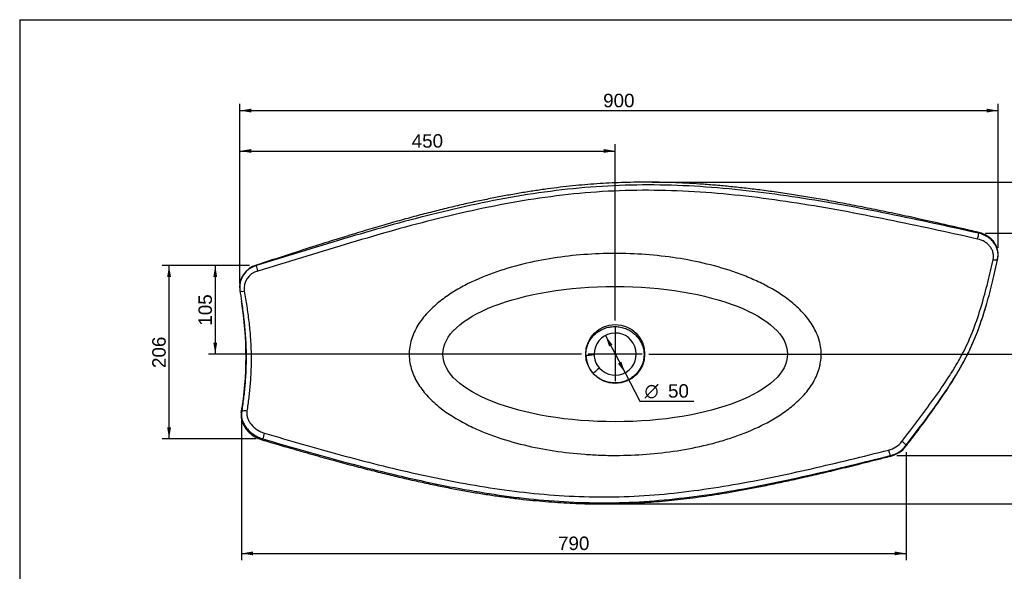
# Model space of a CAD drawing. Header units: millimetres. Extents: x 11 to 285, y 7 to 203.
# Tile 2 of 3: x 11 to 157, y 121 to 203. Entities that reach past the tile are written whole.
import ezdxf
from ezdxf.enums import TextEntityAlignment as Align
from ezdxf.lldxf.tags import DXFTag

# ---------------------------------------------------------------- set-up
doc = ezdxf.new("R2010")
doc.units = ezdxf.units.MM
for name, color, linetype in [('1', 7, 'Continuous'), ('Default', 7, 'Continuous'), ('KONG_90', 7, 'Continuous')]:
    doc.layers.add(name, color=color, linetype=linetype)
doc.styles.add('SEACAD_Arial', font='ARIAL.TTF')
doc.styles.add('SEACAD_Solid_Edge_ANSI1_Symbols', font='semeca1.ttf')
tags = doc.linetypes.add('CENTER2', pattern=[28.575, 19.05, -3.175, 3.175, -3.175]).pattern_tags.tags
tags[10:11] = [DXFTag(74, 4), DXFTag(75, 0), DXFTag(340, '0'), DXFTag(46, 0.0), DXFTag(50, 0.0), DXFTag(44, 0.0), DXFTag(45, 0.0)]
tags[8:9] = [DXFTag(74, 4), DXFTag(75, 0), DXFTag(340, '0'), DXFTag(46, 0.0), DXFTag(50, 0.0), DXFTag(44, 0.0), DXFTag(45, 0.0)]
tags[6:7] = [DXFTag(74, 4), DXFTag(75, 0), DXFTag(340, '0'), DXFTag(46, 0.0), DXFTag(50, 0.0), DXFTag(44, 0.0), DXFTag(45, 0.0)]
tags[4:5] = [DXFTag(74, 4), DXFTag(75, 0), DXFTag(340, '0'), DXFTag(46, 0.0), DXFTag(50, 0.0), DXFTag(44, 0.0), DXFTag(45, 0.0)]
tags = doc.linetypes.add('HIDDEN2', pattern=[4.7625, 3.175, -1.5875]).pattern_tags.tags
tags[6:7] = [DXFTag(74, 4), DXFTag(75, 0), DXFTag(340, '0'), DXFTag(46, 0.0), DXFTag(50, 0.0), DXFTag(44, 0.0), DXFTag(45, 0.0)]
tags[4:5] = [DXFTag(74, 4), DXFTag(75, 0), DXFTag(340, '0'), DXFTag(46, 0.0), DXFTag(50, 0.0), DXFTag(44, 0.0), DXFTag(45, 0.0)]
doc.dimstyles.new('ISO_PALLINATURA', dxfattribs={"dimtxt": 2, "dimasz": 1.7, "dimexe": 1, "dimexo": 1, "dimgap": 1, "dimtad": 1, "dimdec": 0, "dimlfac": 8, "dimtxsty": 'SEACAD_Arial', "dimblk1": '_SE_FILLED', "dimblk2": '_SE_FILLED', "dimsah": 1, "dimcen": 1, "dimadec": 0, "dimazin": 0, "dimtfac": 1, "dimtdec": 0, "dimtmove": 0, "dimatfit": 3, "dimfxl": 1, "dimtolj": 1, "dimarcsym": 0})

# ---------------------------------------------------------------- blocks, each defined once
blk = doc.blocks.new('SEANNOT_GROUP')
at = {"layer": 'Default', "color": 7, "linetype": 'CENTER2'}
for p, q in [((99.38, 157.17), (99.38, 149.17)), ((103.38, 153.17), (95.38, 153.17))]:
    blk.add_line(p, q, dxfattribs=at)
blk = doc.blocks.new('SE')
at = {"layer": 'KONG_90', "color": 7, "linetype": 'HIDDEN2'}
blk.add_circle((99.38, 153.17), 4.38, dxfattribs=at)
at = {"layer": 'KONG_90', "color": 7, "linetype": 'Continuous'}
for centre, radius, start, end in [((46.94, 163.13), 3.38, 105.3581, 187.1789), ((46.89, 163.09), 3.34, 105.072, 187.7152), ((46.86, 162.91), 2.65, 103.2384, 189.0725), ((-5.62, 152.81), 50.12, 350.4284, 9.418), ((99.38, 153.17), 3.13, 221.5883, 180.7693), ((99.15, 153.09), 4.13, 181.0332, 222.6413), ((99.38, 153.17), 3.13, 180.7693, 221.5883), ((139.19, 142.34), 3.53, 283.7735, 322.384), ((139.23, 142.25), 4.3, 284.0614, 322.2365), ((139.34, 142.04), 4.15, 283.8578, 322.5961)]:
    blk.add_arc(centre, radius, start, end, dxfattribs=at)
at = {"layer": 'KONG_90', "color": 7, "linetype": 'HIDDEN2'}
blk.add_arc((46.94, 163.13), 3.38, 187.1789, 187.7191, dxfattribs=at)
at = {"layer": 'KONG_90', "color": 7, "linetype": 'Continuous'}
for centre, major_axis, ratio, start_param, end_param in [((153.29, 170.62), (0.141, 0.609), 0.080999, 4.102915, 5.672485), ((153.29, 170.62), (-0.141, -0.609), 0.080999, 2.530892, 3.133487), ((155.62, 167.5), (-0.611, 0.131), 0.518009, 1.57919, 3.150922), ((46.23, 165.81), (0.192, -0.595), 0.142396, 3.141255, 3.656588), ((46.23, 165.81), (0.192, -0.595), 0.142396, 3.656588, 5.226135), ((44.2, 162.74), (0.617, 0.098), 0.393037, 3.144774, 4.72248), ((95.01, 153.11), (1.25, 0.02), 0.07437, 4.718491, 6.283185), ((96.11, 150.26), (-0.935, -0.83), 0.016722, 3.141593, 4.698933), ((44.42, 144.37), (0.618, -0.096), 0.611941, 2.89348, 3.142344), ((44.42, 144.37), (0.618, -0.096), 0.611941, 1.322462, 2.89348), ((47.05, 141.04), (0.178, 0.599), 0.201236, 3.14285, 3.888457), ((47.05, 141.04), (0.178, 0.599), 0.201236, 3.888457, 5.447561), ((142.14, 139.9), (0.498, -0.378), 0.254668, 0.484204, 2.060992), ((142.14, 139.9), (-0.498, 0.378), 0.254668, 3.141604, 3.625797), ((140.18, 138.61), (0.153, -0.606), 0.126504, 4.166337, 5.744898), ((140.18, 138.61), (-0.153, 0.606), 0.126504, 2.603305, 3.14005)]:
    blk.add_ellipse(centre, major_axis=major_axis, ratio=ratio, start_param=start_param, end_param=end_param, dxfattribs=at)
at = {"layer": 'KONG_90', "color": 7, "linetype": 'HIDDEN2'}
blk.add_ellipse((99.38, 153.17), major_axis=(-25.62, 0), ratio=0.39212, dxfattribs=at)
at = {"layer": 'KONG_90', "color": 7, "linetype": 'Continuous'}
for points, knots in [([(153.43, 171.24), (152.51, 171.46), (150.43, 171.94), (146.86, 172.74), (143.12, 173.57), (139.68, 174.3), (136.51, 174.94), (133.59, 175.51), (130.87, 176.01), (128.34, 176.45), (125.85, 176.85), (123.38, 177.22), (120.93, 177.55), (118.58, 177.83), (116.32, 178.07), (114.12, 178.27), (112, 178.43), (109.93, 178.56), (107.91, 178.64), (105.94, 178.7), (104.02, 178.71), (102.13, 178.7), (100.29, 178.65), (98.47, 178.58), (96.67, 178.47), (94.86, 178.33), (93.04, 178.15), (91.18, 177.95), (89.28, 177.7), (87.35, 177.43), (85.38, 177.11), (83.37, 176.76), (81.31, 176.37), (79.2, 175.94), (77.03, 175.47), (74.79, 174.94), (72.47, 174.37), (70.07, 173.75), (67.56, 173.07), (64.92, 172.32), (62.11, 171.49), (59.06, 170.56), (55.65, 169.5), (51.69, 168.23), (48.33, 167.14), (46.46, 166.54), (46.04, 166.4)], [0, 0, 0, 0, 0.023556, 0.062629, 0.097426, 0.129047, 0.158345, 0.185863, 0.210471, 0.233746, 0.255912, 0.279401, 0.301812, 0.32328, 0.343943, 0.363905, 0.383251, 0.40205, 0.42036, 0.43823, 0.455704, 0.472818, 0.489608, 0.506101, 0.522382, 0.538809, 0.555526, 0.572559, 0.589937, 0.607692, 0.625862, 0.644487, 0.663614, 0.683297, 0.7036, 0.724599, 0.746389, 0.769086, 0.792841, 0.817857, 0.844476, 0.87351, 0.905636, 0.942612, 0.98885, 1, 1, 1, 1]), ([(153.43, 171.11), (148.97, 172.11), (144.51, 173.09), (135.55, 174.9), (131.05, 175.73), (122, 177.12), (117.45, 177.67), (110.59, 178.15), (108.3, 178.25), (103.72, 178.32), (101.43, 178.29), (94.56, 177.97), (90.01, 177.46), (81.01, 175.98), (76.55, 175.01), (67.73, 172.82), (63.36, 171.58), (54.67, 169), (50.34, 167.66), (46.02, 166.31)], [0, 0, 0, 0, 0.125, 0.125, 0.25, 0.25, 0.375, 0.375, 0.4375, 0.4375, 0.5, 0.5, 0.625, 0.625, 0.75, 0.75, 0.875, 0.875, 1, 1, 1, 1]), ([(153.25, 170.26), (148.8, 171.25), (144.36, 172.22), (135.43, 174.04), (130.95, 174.88), (121.94, 176.28), (117.41, 176.84), (108.31, 177.5), (103.74, 177.6), (94.63, 177.19), (90.1, 176.67), (81.13, 175.18), (76.7, 174.22), (67.92, 172), (63.57, 170.75), (57.07, 168.8), (54.9, 168.14), (50.58, 166.81), (48.42, 166.15), (46.25, 165.49)], [0, 0, 0, 0, 0.125, 0.125, 0.25, 0.25, 0.375, 0.375, 0.5, 0.5, 0.625, 0.625, 0.75, 0.75, 0.875, 0.875, 0.9375, 0.9375, 1, 1, 1, 1]), ([(155.56, 167.19), (155.6, 167.35), (155.62, 167.52), (155.62, 167.85), (155.6, 168.02), (155.53, 168.35), (155.47, 168.51), (155.32, 168.82), (155.23, 168.97), (155.02, 169.26), (154.9, 169.39), (154.63, 169.63), (154.47, 169.74), (153.99, 170.04), (153.63, 170.18), (153.25, 170.26)], [0, 0, 0, 0, 0.125, 0.125, 0.25, 0.25, 0.375, 0.375, 0.5, 0.5, 0.625, 0.625, 0.75, 0.75, 1, 1, 1, 1]), ([(156.24, 167.42), (156.25, 167.48), (156.28, 167.62), (156.3, 167.89), (156.3, 168.21), (156.25, 168.53), (156.18, 168.84), (156.07, 169.14), (155.93, 169.44), (155.75, 169.72), (155.55, 169.98), (155.32, 170.23), (155.06, 170.46), (154.78, 170.66), (154.48, 170.84), (154.16, 171), (153.83, 171.12), (153.57, 171.2), (153.44, 171.23), (153.43, 171.23)], [0, 0, 0, 0, 0.030629, 0.09359, 0.157125, 0.220797, 0.28373, 0.346919, 0.410854, 0.474612, 0.537939, 0.602179, 0.666835, 0.730876, 0.795367, 0.860639, 0.925928, 0.991012, 1, 1, 1, 1]), ([(156.24, 167.42), (156.28, 167.6), (156.3, 167.79), (156.29, 168.17), (156.27, 168.38), (156.18, 168.77), (156.11, 168.97), (155.93, 169.34), (155.82, 169.53), (155.56, 169.87), (155.42, 170.03), (155.09, 170.33), (154.91, 170.46), (154.33, 170.82), (153.89, 171), (153.43, 171.11)], [0.0094043, 0.0094043, 0.0094043, 0.0094043, 0.125, 0.125, 0.25, 0.25, 0.375, 0.375, 0.5, 0.5, 0.625, 0.625, 0.75, 0.75, 1, 1, 1, 1]), ([(141.99, 140.19), (142.78, 141.22), (143.57, 142.26), (145.15, 144.34), (145.93, 145.39), (147.48, 147.54), (148.24, 148.64), (149.34, 150.33), (149.7, 150.91), (150.38, 152.07), (150.71, 152.65), (151.63, 154.41), (152.16, 155.6), (153.09, 158), (153.48, 159.19), (154.18, 161.51), (154.48, 162.66), (155.05, 164.94), (155.31, 166.06), (155.56, 167.19)], [0, 0, 0, 0, 0.125, 0.125, 0.25, 0.25, 0.375, 0.375, 0.4375, 0.4375, 0.5, 0.5, 0.625, 0.625, 0.75, 0.75, 0.875, 0.875, 1, 1, 1, 1]), ([(154.62, 160.68), (154.92, 161.76), (155.2, 162.83), (155.73, 165.06), (155.99, 166.22), (156.24, 167.38)], [0.7616158, 0.7616158, 0.7616158, 0.7616158, 0.875, 0.875, 1, 1, 1, 1]), ([(44.24, 162.5), (44.37, 161.77), (44.49, 161.04), (44.72, 159.55), (44.82, 158.79), (44.96, 157.63), (45, 157.25), (45.08, 156.46), (45.11, 156.06), (45.2, 154.86), (45.24, 154.07), (45.26, 152.87), (45.26, 152.47), (45.26, 151.69), (45.25, 151.3), (45.21, 150.17), (45.16, 149.43), (45.05, 148.01), (44.98, 147.32), (44.82, 145.99), (44.73, 145.35), (44.63, 144.72)], [0, 0, 0, 0, 0.125, 0.125, 0.25, 0.25, 0.3125, 0.3125, 0.375, 0.375, 0.5, 0.5, 0.5625, 0.5625, 0.625, 0.625, 0.75, 0.75, 0.875, 0.875, 1, 1, 1, 1]), ([(43.83, 161), (43.86, 160.79), (43.89, 160.58), (44.02, 159.6), (44.12, 158.82), (44.29, 157.25), (44.36, 156.46), (44.44, 155.25), (44.46, 154.84), (44.49, 154.02), (44.51, 153.61), (44.52, 152.39), (44.51, 151.61), (44.46, 150.45), (44.44, 150.07), (44.39, 149.32), (44.36, 148.96), (44.27, 147.88), (44.2, 147.19), (44.03, 145.85), (43.94, 145.2), (43.84, 144.56)], [0.0906387, 0.0906387, 0.0906387, 0.0906387, 0.125, 0.125, 0.25, 0.25, 0.375, 0.375, 0.4375, 0.4375, 0.5, 0.5, 0.625, 0.625, 0.6875, 0.6875, 0.75, 0.75, 0.875, 0.875, 1, 1, 1, 1]), ([(142.63, 139.62), (144.23, 141.74), (145.86, 143.86), (148.2, 147.18), (148.96, 148.31), (150.06, 150.06), (150.41, 150.65), (151.09, 151.84), (151.41, 152.44), (152.02, 153.64), (152.3, 154.25), (152.83, 155.47), (153.08, 156.1), (153.78, 157.94), (154.17, 159.15), (154.55, 160.46), (154.58, 160.57), (154.62, 160.68)], [0, 0, 0, 0, 0.25, 0.25, 0.375, 0.375, 0.4375, 0.4375, 0.5, 0.5, 0.5625, 0.5625, 0.625, 0.625, 0.75, 0.75, 0.7616158, 0.7616158, 0.7616158, 0.7616158]), ([(142.64, 139.52), (142.64, 139.52), (142.98, 139.97), (143.67, 140.87), (144.6, 142.1), (145.43, 143.23), (146.19, 144.26), (146.89, 145.24), (147.54, 146.16), (148.14, 147.03), (148.7, 147.87), (149.24, 148.7), (149.76, 149.54), (150.26, 150.37), (150.71, 151.14), (151.11, 151.86), (151.47, 152.55), (151.82, 153.25), (152.17, 153.97), (152.51, 154.72), (152.83, 155.48), (153.15, 156.27), (153.45, 157.07), (153.74, 157.88), (154.02, 158.72), (154.3, 159.58), (154.51, 160.28), (154.61, 160.65), (154.64, 160.75)], [0, 0, 0, 0, 0.000655, 0.072325, 0.134701, 0.190833, 0.242465, 0.29073, 0.335707, 0.377874, 0.417866, 0.455946, 0.496288, 0.534651, 0.571236, 0.602754, 0.632709, 0.664335, 0.696684, 0.72981, 0.763743, 0.798502, 0.834092, 0.870507, 0.907678, 0.946226, 0.987885, 1, 1, 1, 1]), ([(95.02, 153.02), (95.01, 153.26), (95.03, 153.51), (95.11, 154), (95.18, 154.24), (95.35, 154.7), (95.45, 154.93), (95.7, 155.35), (95.84, 155.55), (96.16, 155.92), (96.34, 156.1), (96.72, 156.41), (96.92, 156.55), (97.35, 156.8), (97.57, 156.9), (98.03, 157.07), (98.27, 157.14), (98.76, 157.23), (99.01, 157.25), (99.5, 157.26), (99.75, 157.25), (100.24, 157.17), (100.48, 157.12), (100.95, 156.96), (101.18, 156.87), (101.62, 156.64), (101.83, 156.5), (102.22, 156.2), (102.4, 156.03), (102.74, 155.67), (102.89, 155.47), (103.15, 155.05), (103.27, 154.84), (103.45, 154.38), (103.53, 154.14), (103.63, 153.66), (103.66, 153.41), (103.67, 152.92), (103.65, 152.67), (103.57, 152.18), (103.51, 151.94), (103.26, 151.24), (103.01, 150.8), (102.53, 150.23), (102.36, 150.06), (101.98, 149.74), (101.77, 149.59), (101.34, 149.34), (101.12, 149.24), (100.66, 149.07), (100.41, 149), (99.68, 148.86), (99.17, 148.85), (98.2, 149), (97.72, 149.16), (96.84, 149.62), (96.44, 149.93), (96.11, 150.29)], [0, 0, 0, 0, 0.03125, 0.03125, 0.0625, 0.0625, 0.09375, 0.09375, 0.125, 0.125, 0.15625, 0.15625, 0.1875, 0.1875, 0.21875, 0.21875, 0.25, 0.25, 0.28125, 0.28125, 0.3125, 0.3125, 0.34375, 0.34375, 0.375, 0.375, 0.40625, 0.40625, 0.4375, 0.4375, 0.46875, 0.46875, 0.5, 0.5, 0.53125, 0.53125, 0.5625, 0.5625, 0.59375, 0.59375, 0.625, 0.625, 0.6875, 0.6875, 0.71875, 0.71875, 0.75, 0.75, 0.78125, 0.78125, 0.8125, 0.8125, 0.875, 0.875, 0.9375, 0.9375, 1, 1, 1, 1]), ([(43.81, 144.47), (43.8, 144.41), (43.78, 144.27), (43.77, 144.01), (43.79, 143.71), (43.85, 143.4), (43.94, 143.09), (44.06, 142.79), (44.21, 142.49), (44.39, 142.2), (44.6, 141.92), (44.84, 141.66), (45.1, 141.41), (45.38, 141.19), (45.68, 140.98), (45.99, 140.8), (46.32, 140.64), (46.62, 140.52), (46.8, 140.47), (46.88, 140.45)], [0, 0, 0, 0, 0.031589, 0.091139, 0.151669, 0.212761, 0.273442, 0.334968, 0.397321, 0.45943, 0.5213, 0.584122, 0.64688, 0.70901, 0.771638, 0.834626, 0.897388, 0.959886, 1, 1, 1, 1]), ([(43.84, 144.56), (43.81, 144.37), (43.8, 144.17), (43.84, 143.77), (43.88, 143.56), (44.01, 143.15), (44.1, 142.95), (44.31, 142.56), (44.44, 142.36), (44.74, 142), (44.9, 141.82), (45.26, 141.49), (45.46, 141.34), (45.87, 141.07), (46.09, 140.95), (46.54, 140.74), (46.77, 140.65), (47, 140.58)], [0, 0, 0, 0, 0.125, 0.125, 0.25, 0.25, 0.375, 0.375, 0.5, 0.5, 0.625, 0.625, 0.75, 0.75, 0.875, 0.875, 1, 1, 1, 1]), ([(44.63, 144.72), (44.61, 144.56), (44.6, 144.39), (44.63, 144.06), (44.67, 143.88), (44.77, 143.54), (44.85, 143.38), (45.03, 143.05), (45.13, 142.89), (45.5, 142.43), (45.81, 142.16), (46.32, 141.82), (46.5, 141.72), (46.88, 141.55), (47.07, 141.47), (47.26, 141.42)], [0, 0, 0, 0, 0.125, 0.125, 0.25, 0.25, 0.375, 0.375, 0.5, 0.5, 0.75, 0.75, 0.875, 0.875, 1, 1, 1, 1]), ([(47, 140.58), (50.76, 139.47), (54.52, 138.39), (62.09, 136.34), (65.9, 135.38), (73.59, 133.67), (77.47, 132.92), (85.31, 131.76), (89.26, 131.35), (95.24, 131.09), (97.23, 131.06), (101.21, 131.13), (103.21, 131.23), (109.17, 131.7), (113.12, 132.23), (120.96, 133.59), (124.85, 134.41), (132.58, 136.18), (136.43, 137.13), (140.27, 138.08)], [0, 0, 0, 0, 0.125, 0.125, 0.25, 0.25, 0.375, 0.375, 0.5, 0.5, 0.5625, 0.5625, 0.625, 0.625, 0.75, 0.75, 0.875, 0.875, 1, 1, 1, 1]), ([(47.26, 141.42), (50.99, 140.32), (54.73, 139.24), (62.26, 137.2), (66.05, 136.24), (73.7, 134.54), (77.57, 133.79), (83.41, 132.92), (85.37, 132.68), (89.31, 132.28), (91.29, 132.14), (95.24, 131.96), (97.23, 131.93), (101.19, 132), (103.18, 132.1), (109.11, 132.57), (113.04, 133.1), (120.83, 134.45), (124.7, 135.27), (132.39, 137.02), (136.22, 137.97), (140.04, 138.91)], [0, 0, 0, 0, 0.125, 0.125, 0.25, 0.25, 0.375, 0.375, 0.4375, 0.4375, 0.5, 0.5, 0.5625, 0.5625, 0.625, 0.625, 0.75, 0.75, 0.875, 0.875, 1, 1, 1, 1]), ([(46.88, 140.44), (47.08, 140.38), (48.42, 139.98), (51.01, 139.22), (54.32, 138.27), (57.36, 137.42), (60.19, 136.66), (62.85, 135.97), (65.37, 135.34), (67.76, 134.77), (70.12, 134.24), (72.45, 133.74), (74.77, 133.27), (76.99, 132.86), (79.14, 132.49), (81.22, 132.17), (83.24, 131.89), (85.21, 131.64), (87.13, 131.44), (89.01, 131.27), (90.85, 131.13), (92.65, 131.03), (94.42, 130.95), (96.14, 130.92), (97.84, 130.91), (99.51, 130.93), (101.21, 130.99), (102.93, 131.07), (104.66, 131.18), (106.42, 131.33), (108.19, 131.5), (109.99, 131.71), (111.84, 131.95), (113.75, 132.22), (115.73, 132.54), (117.79, 132.89), (119.93, 133.29), (122.16, 133.73), (124.52, 134.23), (127.02, 134.78), (129.7, 135.39), (132.6, 136.08), (135.78, 136.86), (138.47, 137.54), (139.93, 137.91), (140.33, 138.01)], [0, 0, 0, 0, 0.006331, 0.047098, 0.083506, 0.116723, 0.147586, 0.176628, 0.204134, 0.229992, 0.254584, 0.280653, 0.30549, 0.329255, 0.352106, 0.374165, 0.395527, 0.416273, 0.436467, 0.456167, 0.475421, 0.494273, 0.512761, 0.530915, 0.548213, 0.565693, 0.583378, 0.601278, 0.6194, 0.637755, 0.65635, 0.675191, 0.694375, 0.714641, 0.735591, 0.757339, 0.780012, 0.803779, 0.828866, 0.855605, 0.884325, 0.915286, 0.949345, 0.988052, 1, 1, 1, 1])]:
    blk.add_open_spline(points, degree=3, knots=knots, dxfattribs=at)
at = {"layer": 'KONG_90', "color": 7, "linetype": 'HIDDEN2'}
for points, knots in [([(130.01, 153.16), (130.01, 152.37), (129.89, 151.61), (129.55, 150.5), (129.4, 150.13), (129.08, 149.43), (128.89, 149.09), (128.28, 148.11), (127.8, 147.49), (126.75, 146.36), (126.18, 145.84), (124.98, 144.87), (124.35, 144.42), (123.05, 143.58), (122.38, 143.2), (120.34, 142.14), (118.93, 141.54), (116.76, 140.76), (116.02, 140.52), (114.55, 140.08), (113.81, 139.88), (111.58, 139.34), (110.08, 139.04), (105.56, 138.35), (102.52, 138.12), (98.68, 138.12), (97.91, 138.13), (96.37, 138.19), (95.61, 138.23), (93.32, 138.4), (91.8, 138.57), (88.8, 139.02), (87.31, 139.31), (84.35, 140.03), (82.88, 140.45), (80.7, 141.22), (79.98, 141.5), (78.56, 142.11), (77.86, 142.44), (75.82, 143.49), (74.51, 144.29), (72.69, 145.74), (72.11, 146.27), (71.31, 147.11), (71.06, 147.41), (70.57, 148.02), (70.35, 148.34), (69.72, 149.32), (69.38, 150.01), (69.02, 151.12), (68.92, 151.51), (68.8, 152.27), (68.76, 152.66), (68.75, 153.43), (68.78, 153.83), (68.9, 154.6), (68.98, 154.98), (69.21, 155.72), (69.35, 156.08), (69.68, 156.79), (69.86, 157.13), (70.26, 157.78), (70.48, 158.1), (70.95, 158.71), (71.21, 159.01), (71.99, 159.86), (72.56, 160.38), (73.75, 161.35), (74.37, 161.79), (75.67, 162.63), (76.34, 163.02), (78.39, 164.08), (79.8, 164.68), (82.68, 165.72), (84.16, 166.16), (87.16, 166.9), (88.67, 167.19), (93.2, 167.89), (96.25, 168.12), (100.84, 168.12), (102.37, 168.07), (105.45, 167.84), (106.98, 167.67), (110.02, 167.21), (111.52, 166.91), (114.5, 166.19), (115.98, 165.76), (118.16, 164.98), (118.88, 164.69), (120.3, 164.08), (121, 163.76), (122.36, 163.05), (123.03, 162.66), (124.34, 161.83), (124.96, 161.39), (126.15, 160.43), (126.71, 159.92), (127.49, 159.08), (127.74, 158.79), (128.22, 158.18), (128.44, 157.86), (129.06, 156.88), (129.4, 156.19), (129.87, 154.7), (130, 153.94), (130.01, 153.16)], [0, 0, 0, 0, 0.015625, 0.015625, 0.023438, 0.023438, 0.03125, 0.03125, 0.046875, 0.046875, 0.0625, 0.0625, 0.078125, 0.078125, 0.09375, 0.09375, 0.125, 0.125, 0.140625, 0.140625, 0.15625, 0.15625, 0.1875, 0.1875, 0.25, 0.25, 0.265625, 0.265625, 0.28125, 0.28125, 0.3125, 0.3125, 0.34375, 0.34375, 0.375, 0.375, 0.390625, 0.390625, 0.40625, 0.40625, 0.4375, 0.4375, 0.453125, 0.453125, 0.460937, 0.460937, 0.46875, 0.46875, 0.484375, 0.484375, 0.492187, 0.492187, 0.5, 0.5, 0.507812, 0.507812, 0.515625, 0.515625, 0.523437, 0.523437, 0.53125, 0.53125, 0.539062, 0.539062, 0.546875, 0.546875, 0.5625, 0.5625, 0.578125, 0.578125, 0.59375, 0.59375, 0.625, 0.625, 0.65625, 0.65625, 0.6875, 0.6875, 0.75, 0.75, 0.78125, 0.78125, 0.8125, 0.8125, 0.84375, 0.84375, 0.875, 0.875, 0.890625, 0.890625, 0.90625, 0.90625, 0.921875, 0.921875, 0.9375, 0.9375, 0.953125, 0.953125, 0.960938, 0.960938, 0.96875, 0.96875, 0.984375, 0.984375, 1, 1, 1, 1]), ([(129.68, 155.31), (129.67, 155.35), (129.65, 155.39), (129.61, 155.52), (129.58, 155.61), (129.55, 155.7)], [0.014846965, 0.014846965, 0.014846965, 0.014846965, 0.015625, 0.015625, 0.01757263, 0.01757263, 0.01757263, 0.01757263])]:
    blk.add_open_spline(points, degree=3, knots=knots, dxfattribs=at)
at = {"layer": 'KONG_90', "color": 7, "linetype": 'Continuous'}
for points in [[(156.24, 167.38), (156.24, 167.39), (156.24, 167.4), (156.24, 167.42)], [(43.58, 162.64), (43.67, 162.1), (43.75, 161.55), (43.83, 161)]]:
    blk.add_open_spline(points, degree=3, dxfattribs=at)
at = {"layer": 'KONG_90', "color": 7, "linetype": 'HIDDEN2'}
for points in [[(130.01, 153.12), (130.01, 153.16), (130.01, 153.21), (130.01, 153.25)], [(129.83, 151.49), (129.83, 151.51), (129.83, 151.53), (129.84, 151.55)]]:
    blk.add_open_spline(points, degree=3, dxfattribs=at)
blk = doc.blocks.new('DMBLK136')
at = {"layer": 'Default', "linetype": 'Continuous'}
for points in [[(45.28, 189.63), (43.58, 189.34), (45.28, 189.06)], [(154.6, 189.63), (154.6, 189.06), (156.3, 189.34)]]:
    blk.add_hatch(color=7, dxfattribs=at).paths.add_polyline_path(points)
at = {"layer": 'Default', "color": 7, "linetype": 'Continuous'}
for p, q in [((43.58, 163.64), (43.58, 190.34)), ((156.3, 168.94), (156.3, 190.34)), ((43.58, 189.34), (156.3, 189.34))]:
    blk.add_line(p, q, dxfattribs=at)
at = {"layer": 'Default', "color": 7, "linetype": 'Continuous', "style": 'SEACAD_Arial'}
blk.add_text('900', height=2, dxfattribs=at).set_placement((97.59, 191.84), align=Align.TOP_LEFT)
blk = doc.blocks.new('_SE_FILLED')
at = {"color": 0}
blk.add_line((0, 0), (-1, 0), dxfattribs=at)
blk.add_solid([(0, 0), (-1, -0.1665), (-1, 0.1665), (0, 0)], dxfattribs=at)
blk = doc.blocks.new('DMBLK137')
at = {"layer": 'Default', "linetype": 'Continuous'}
for points in [[(32.78, 164.61), (33.35, 164.61), (33.06, 166.31)], [(32.78, 142.28), (33.06, 140.58), (33.35, 142.28)]]:
    blk.add_hatch(color=7, dxfattribs=at).paths.add_polyline_path(points)
at = {"layer": 'Default', "color": 7, "linetype": 'Continuous'}
for p, q in [((45.02, 166.31), (32.06, 166.31)), ((33.06, 140.58), (33.06, 166.31)), ((46, 140.58), (32.06, 140.58))]:
    blk.add_line(p, q, dxfattribs=at)
at = {"layer": 'Default', "color": 7, "linetype": 'Continuous', "style": 'SEACAD_Arial'}
blk.add_text('206', height=2, rotation=90, dxfattribs=at).set_placement((30.56, 151.1), align=Align.TOP_LEFT)
blk = doc.blocks.new('DMBLK138')
at = {"layer": 'Default', "linetype": 'Continuous'}
for points in [[(45.54, 123.27), (45.54, 123.84), (43.84, 123.56)], [(140.93, 123.27), (142.63, 123.56), (140.93, 123.84)]]:
    blk.add_hatch(color=7, dxfattribs=at).paths.add_polyline_path(points)
at = {"layer": 'Default', "color": 7, "linetype": 'Continuous'}
for p, q in [((43.84, 143.56), (43.84, 122.56)), ((142.63, 138.62), (142.63, 122.56)), ((43.84, 123.56), (142.63, 123.56))]:
    blk.add_line(p, q, dxfattribs=at)
at = {"layer": 'Default', "color": 7, "linetype": 'Continuous', "style": 'SEACAD_Arial'}
blk.add_text('790', height=2, dxfattribs=at).set_placement((90.88, 126.06), align=Align.TOP_LEFT)
blk = doc.blocks.new('DMBLK139')
at = {"layer": 'Default', "linetype": 'Continuous'}
for points in [[(175.3, 169.41), (175.02, 171.11), (174.73, 169.41)], [(175.3, 139.78), (174.73, 139.78), (175.02, 138.08)]]:
    blk.add_hatch(color=7, dxfattribs=at).paths.add_polyline_path(points)
at = {"layer": 'Default', "color": 7, "linetype": 'Continuous'}
for p, q in [((154.43, 171.11), (176.02, 171.11)), ((175.02, 171.11), (175.02, 138.08)), ((141.27, 138.08), (176.02, 138.08))]:
    blk.add_line(p, q, dxfattribs=at)
at = {"layer": 'Default', "color": 7, "linetype": 'Continuous', "style": 'SEACAD_Arial'}
blk.add_text('260', height=2, rotation=90, dxfattribs=at).set_placement((172.52, 152.25), align=Align.TOP_LEFT)
blk = doc.blocks.new('DMBLK140')
at = {"layer": 'Default', "linetype": 'Continuous'}
for points in [[(45.28, 183.63), (43.58, 183.34), (45.28, 183.06)], [(97.68, 183.63), (97.68, 183.06), (99.38, 183.34)]]:
    blk.add_hatch(color=7, dxfattribs=at).paths.add_polyline_path(points)
at = {"layer": 'Default', "color": 7, "linetype": 'Continuous'}
for p, q in [((43.58, 163.64), (43.58, 184.34)), ((43.58, 183.34), (99.38, 183.34)), ((99.38, 158.17), (99.38, 184.34))]:
    blk.add_line(p, q, dxfattribs=at)
at = {"layer": 'Default', "color": 7, "linetype": 'Continuous', "style": 'SEACAD_Arial'}
blk.add_text('450', height=2, dxfattribs=at).set_placement((69.13, 185.84), align=Align.TOP_LEFT)
blk = doc.blocks.new('DMBLK141')
at = {"layer": 'Default', "linetype": 'Continuous'}
for points in [[(39.64, 164.61), (40.21, 164.61), (39.93, 166.31)], [(39.64, 154.87), (39.93, 153.17), (40.21, 154.87)]]:
    blk.add_hatch(color=7, dxfattribs=at).paths.add_polyline_path(points)
at = {"layer": 'Default', "color": 7, "linetype": 'Continuous'}
for p, q in [((45.02, 166.31), (38.93, 166.31)), ((39.93, 166.31), (39.93, 153.17)), ((94.38, 153.17), (38.93, 153.17))]:
    blk.add_line(p, q, dxfattribs=at)
at = {"layer": 'Default', "color": 7, "linetype": 'Continuous', "style": 'SEACAD_Arial'}
blk.add_text('105', height=2, rotation=90, dxfattribs=at).set_placement((37.43, 157.39), align=Align.TOP_LEFT)
blk = doc.blocks.new('DMBLK147')
at = {"layer": 'Default', "linetype": 'Continuous'}
for points in [[(98.97, 154.56), (97.93, 155.93), (98.47, 154.3)], [(100.3, 152.04), (99.79, 151.77), (100.84, 150.4)]]:
    blk.add_hatch(color=7, dxfattribs=at).paths.add_polyline_path(points)
at = {"layer": 'Default', "color": 7, "linetype": 'Continuous'}
for p, q in [((97.93, 155.93), (100.84, 150.4)), ((100.84, 150.4), (103.05, 146.2)), ((103.05, 146.2), (111.06, 146.2))]:
    blk.add_line(p, q, dxfattribs=at)
for s, style, p in [('O', 'SEACAD_Solid_Edge_ANSI1_Symbols', (103.75, 148.7)), ('50', 'SEACAD_Arial', (107.23, 148.7))]:
    blk.add_text(s, height=2, dxfattribs=dict(at, style=style)).set_placement(p, align=Align.TOP_LEFT)
blk = doc.blocks.new('DMBLK149')
at = {"layer": 'Default', "linetype": 'Continuous'}
for points in [[(165.71, 177.01), (165.43, 178.71), (165.15, 177.01)], [(165.71, 154.87), (165.15, 154.87), (165.43, 153.17)]]:
    blk.add_hatch(color=7, dxfattribs=at).paths.add_polyline_path(points)
at = {"layer": 'Default', "color": 7, "linetype": 'Continuous'}
for p, q in [((104.9, 178.71), (166.43, 178.71)), ((165.43, 153.17), (165.43, 178.71)), ((104.38, 153.17), (166.43, 153.17))]:
    blk.add_line(p, q, dxfattribs=at)
at = {"layer": 'Default', "color": 7, "linetype": 'Continuous', "style": 'SEACAD_Arial'}
blk.add_text('200', height=2, rotation=90, dxfattribs=at).set_placement((162.93, 163.59), align=Align.TOP_LEFT)
blk = doc.blocks.new('DMBLK150')
at = {"layer": 'Default', "linetype": 'Continuous'}
for points in [[(185.19, 177.01), (184.91, 178.71), (184.62, 177.01)], [(185.19, 132.61), (184.62, 132.61), (184.91, 130.91)]]:
    blk.add_hatch(color=7, dxfattribs=at).paths.add_polyline_path(points)
at = {"layer": 'Default', "color": 7, "linetype": 'Continuous'}
for p, q in [((104.9, 178.71), (185.91, 178.71)), ((184.91, 178.71), (184.91, 130.91)), ((98.33, 130.91), (185.91, 130.91))]:
    blk.add_line(p, q, dxfattribs=at)
at = {"layer": 'Default', "color": 7, "linetype": 'Continuous', "style": 'SEACAD_Arial'}
blk.add_text('380', height=2, rotation=90, dxfattribs=at).set_placement((182.41, 152.46), align=Align.TOP_LEFT)

msp = doc.modelspace()

# ---------------------------------------------------------------- linework, layer by layer
at = {"layer": '1', "color": 7, "linetype": 'Continuous'}
for q in [(284.3566, 202.845), (10.8564, 7.2813)]:
    msp.add_line((10.8564, 202.845), q, dxfattribs=at)

# ---------------------------------------------------------------- block references
at = {"layer": 'Default'}
for name in ['SE', 'SEANNOT_GROUP']:
    msp.add_blockref(name, (0, 0), dxfattribs=at)

# ---------------------------------------------------------------- dimensions: what is measured, and where the dimension line sits
at = {"layer": 'Default', "color": 7, "linetype": 'Continuous'}
for base, p1, p2, picture, middle in [((156.2955, 189.3446), (43.5816, 162.6386), (156.2955, 167.943), 'DMBLK136', (99.9385, 189.3446)), ((99.3813, 183.3446), (43.5816, 162.6386), (99.3813, 153.168), 'DMBLK140', (71.4814, 183.3446)), ((142.6267, 123.556), (43.8386, 144.5604), (142.6267, 139.6213), 'DMBLK138', (93.2327, 123.556))]:
    dim = msp.add_linear_dim(base=base, p1=p1, p2=p2, text='\\A1;<>', dimstyle='ISO_PALLINATURA', dxfattribs=at)
    dim.commit()
    dim.dimension.update_dxf_attribs({"geometry": picture, "text_midpoint": middle, "dimtype": 160})
for base, p1, p2, picture, middle in [((184.9078, 130.9141), (103.9017, 178.7085), (97.3275, 130.9141), 'DMBLK150', (184.9078, 154.8113)), ((165.4287, 178.7085), (99.3813, 153.168), (103.9017, 178.7085), 'DMBLK149', (165.4287, 165.9382)), ((175.0156, 138.0841), (153.4298, 171.1141), (140.273, 138.0841), 'DMBLK139', (175.0156, 154.5991)), ((33.063, 166.3098), (47.0048, 140.5783), (46.0213, 166.3098), 'DMBLK137', (33.063, 153.444)), ((39.9263, 153.168), (46.0213, 166.3098), (99.3813, 153.168), 'DMBLK141', (39.9263, 159.7389))]:
    dim = msp.add_linear_dim(base=base, p1=p1, p2=p2, angle=90, text='\\A1;<>', dimstyle='ISO_PALLINATURA', dxfattribs=at)
    dim.commit()
    dim.dimension.update_dxf_attribs({"geometry": picture, "text_midpoint": middle, "dimtype": 160})
dim = msp.add_diameter_dim_2p(p1=(97.9262, 155.9335), p2=(100.8363, 150.4024), text='\\A1;<>', dimstyle='ISO_PALLINATURA', override={"dimtad": 0, "dimtih": 1, "dimtoh": 1, "dimdec": 2, "dimtdec": 2, "dimtofl": 0}, dxfattribs=at)
dim.commit()
dim.dimension.update_dxf_attribs({"geometry": 'DMBLK147', "text_midpoint": (103.0468, 146.201), "dimtype": 163})

doc.saveas('drawing.dxf')
